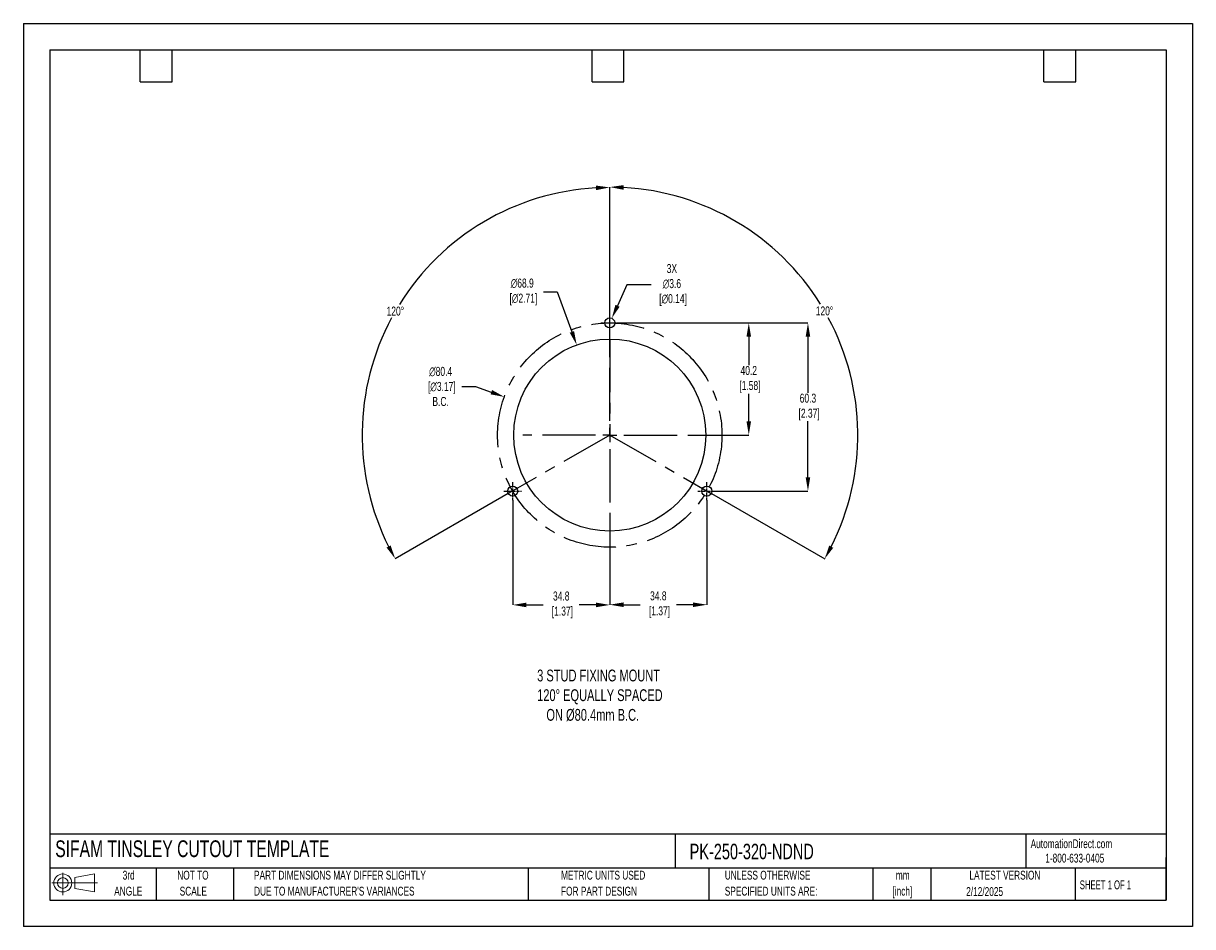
# Model space of a CAD drawing. Header units: millimetres. Extents: x 0 to 419, y 0 to 324.
import ezdxf

# ---------------------------------------------------------------- set-up
doc = ezdxf.new("R2010")
doc.units = ezdxf.units.MM
doc.header["$LTSCALE"] = 1.5
doc.header["$PDSIZE"] = -1
doc.linetypes.add('CENTERX2', pattern=[20.32, 12.7, -2.54, 2.54, -2.54])
for name, color, linetype in [('1', 7, 'Continuous'), ('CENTER', 40, 'CENTERX2'), ('SLD-DEFPOINTS', 7, 'Continuous')]:
    doc.layers.add(name, color=color, linetype=linetype)
doc.layers.add('DIMENSIONS', color=140, linetype='Continuous', lineweight=25)
doc.layers.add('TEXT', color=140, linetype='Continuous', lineweight=25)
doc.styles.add('SLDTEXTSTYLE0', font='TXT', dxfattribs={"width": 0.7})
doc.styles.add('SLDTEXTSTYLE1', font='TXT', dxfattribs={"width": 0.65})
doc.dimstyles.new('SLDDIMSTYLE0', dxfattribs={"dimtxt": 3.237012, "dimasz": 4.953, "dimexe": 0, "dimexo": 0.0625, "dimgap": 0.809253, "dimtad": 0, "dimtih": 1, "dimtoh": 1, "dimrnd": 1e-09, "dimzin": 12, "dimdsep": 46, "dimtxsty": 'SLDTEXTSTYLE0', "dimsah": 1, "dimcen": 0, "dimadec": 0, "dimazin": 3, "dimtfac": 1, "dimtofl": 0, "dimtmove": 0, "dimatfit": 3, "dimfxl": 0, "dimfrac": 2, "dimtolj": 1, "dimtzin": 12, "dimarcsym": 0})

# ---------------------------------------------------------------- blocks, each defined once
blk = doc.blocks.new('Block11')
at = {"color": 7, "linetype": 'Continuous', "lineweight": 18}
for p, q in [((0, 4.32), (16.31, 4.32)), ((3.88, 7.97), (3.88, 0)), ((8.22, 6.25), (15.26, 7.55)), ((8.22, 2.39), (8.22, 6.25)), ((15.26, 7.55), (15.26, 1.1)), ((8.22, 2.39), (15.26, 1.1))]:
    blk.add_line(p, q, dxfattribs=at)
for radius in [3.23, 1.93]:
    blk.add_circle((3.88, 4.32), radius, dxfattribs=at)
blk = doc.blocks.new('Block12')
at = {"layer": 'SLD-DEFPOINTS'}
blk.add_blockref('Block11', (0, 0), dxfattribs=at)
blk = doc.blocks.new('SW_NOTE_0_1')
at = {"layer": 'TEXT', "color": 0, "linetype": 'CENTERX2', "lineweight": 18, "char_height": 3.175, "attachment_point": 2, "style": 'SLDTEXTSTYLE0'}
for s, insert in [('mm', (4.27, 4.09)), ('[inch]', (4.14, -1.64))]:
    blk.add_mtext(s, dxfattribs=dict(at, insert=insert))
blk = doc.blocks.new('SW_NOTE_0_2')
at = {"layer": 'TEXT', "color": 0, "linetype": 'CENTERX2', "lineweight": 18, "char_height": 3.175, "attachment_point": 1, "style": 'SLDTEXTSTYLE0'}
for s, insert in [('UNLESS OTHERWISE', (0, 4.09)), ('SPECIFIED UNITS ARE:', (0, -1.64))]:
    blk.add_mtext(s, dxfattribs=dict(at, insert=insert))
blk = doc.blocks.new('SW_NOTE_0_3')
at = {"layer": 'TEXT', "color": 0, "linetype": 'CENTERX2', "lineweight": 18, "char_height": 3.175, "attachment_point": 1, "style": 'SLDTEXTSTYLE0'}
for s, insert in [('PART DIMENSIONS MAY DIFFER SLIGHTLY', (0, 4.09)), ("DUE TO MANUFACTURER'S VARIANCES", (0, -1.64))]:
    blk.add_mtext(s, dxfattribs=dict(at, insert=insert))
blk = doc.blocks.new('SW_NOTE_0_4')
at = {"layer": 'TEXT', "color": 0, "linetype": 'CENTERX2', "lineweight": 18, "char_height": 3.175, "attachment_point": 2, "style": 'SLDTEXTSTYLE0'}
for s, insert in [('NOT TO', (7.89, 4.09)), ('SCALE', (8.03, -1.64))]:
    blk.add_mtext(s, dxfattribs=dict(at, insert=insert))
blk = doc.blocks.new('SW_NOTE_0_5')
at = {"layer": 'TEXT', "color": 0, "linetype": 'CENTERX2', "lineweight": 18, "char_height": 3.175, "attachment_point": 2, "style": 'SLDTEXTSTYLE0'}
for s, insert in [('3rd', (3.47, 4.09)), ('ANGLE', (3.33, -1.64))]:
    blk.add_mtext(s, dxfattribs=dict(at, insert=insert))
blk = doc.blocks.new('SW_NOTE_0_6')
at = {"layer": 'TEXT', "color": 0, "linetype": 'CENTERX2', "lineweight": 18, "char_height": 3.175, "attachment_point": 1, "style": 'SLDTEXTSTYLE0'}
for s, insert in [('METRIC UNITS USED', (0, 4.09)), ('FOR PART DESIGN', (0, -1.64))]:
    blk.add_mtext(s, dxfattribs=dict(at, insert=insert))
blk = doc.blocks.new('SW_CENTERMARKSYMBOL_0')
at = {"layer": 'CENTER', "color": 0}
for p, q in [((0, 5.08), (0, 31.2)), ((-5.08, 0), (-31.2, 0)), ((0, 0), (-2.54, 0)), ((0, 0), (0, 2.54)), ((0, 0), (0, -2.54)), ((0, 0), (2.54, 0)), ((5.08, 0), (31.2, 0)), ((0, -5.08), (0, -31.2))]:
    blk.add_line(p, q, dxfattribs=at)
blk = doc.blocks.new('*D23')
at = {"layer": 'Defpoints', "color": 0}
for p in [(213.38, 216.45), (248.18, 156.15), (281.22, 156.15)]:
    blk.add_point(p, dxfattribs=at)
at = {"layer": 'DIMENSIONS', "color": 0, "lineweight": -2}
for p, q in [((213.44, 216.45), (281.22, 216.45)), ((281.22, 211.5), (281.22, 191.43)), ((281.22, 161.11), (281.22, 181.18)), ((248.24, 156.15), (281.22, 156.15))]:
    blk.add_line(p, q, dxfattribs=at)
at = {"layer": 'DIMENSIONS', "color": 0}
for points in [[(280.4, 211.5), (282.05, 211.5), (281.22, 216.45)], [(280.4, 161.11), (282.05, 161.11), (281.22, 156.15)]]:
    blk.add_solid(points, dxfattribs=at)
at = {"layer": 'DIMENSIONS', "color": 0, "insert": (281.22, 186.3), "char_height": 3.237, "attachment_point": 5, "style": 'SLDTEXTSTYLE0'}
blk.add_mtext('\\A1;60.3\\P [2.37]', dxfattribs=at)
blk = doc.blocks.new('*D24')
at = {"layer": 'Defpoints', "color": 0}
for p in [(213.38, 216.45), (241.38, 176.25), (260.01, 176.25)]:
    blk.add_point(p, dxfattribs=at)
at = {"layer": 'DIMENSIONS', "color": 0, "lineweight": -2}
for p, q in [((213.44, 216.45), (248.45, 216.45)), ((251.49, 216.45), (260.01, 216.45)), ((260.01, 211.5), (260.01, 201.34)), ((260.01, 181.21), (260.01, 191.09)), ((241.44, 176.25), (260.01, 176.25))]:
    blk.add_line(p, q, dxfattribs=at)
at = {"layer": 'DIMENSIONS', "color": 0}
for points in [[(259.19, 211.5), (260.84, 211.5), (260.01, 216.45)], [(259.19, 181.21), (260.84, 181.21), (260.01, 176.25)]]:
    blk.add_solid(points, dxfattribs=at)
at = {"layer": 'DIMENSIONS', "color": 0, "insert": (260.01, 196.22), "char_height": 3.237, "attachment_point": 5, "style": 'SLDTEXTSTYLE0'}
blk.add_mtext('\\A1;40.2\\P [1.58]', dxfattribs=at)
blk = doc.blocks.new('*D28')
at = {"layer": 'Defpoints', "color": 0}
for p in [(153.14, 244.27), (210.19, 207.25), (210.19, 176.25), (210.19, 176.25), (173.81, 155.29)]:
    blk.add_point(p, dxfattribs=at)
at = {"layer": 'DIMENSIONS', "color": 0, "lineweight": -2}
for p, q in [((210.19, 207.32), (210.19, 265.03)), ((173.75, 155.26), (133.27, 131.93))]:
    blk.add_line(p, q, dxfattribs=at)
for start, end in [(93.1972, 148.1485), (151.7693, 206.7537)]:
    blk.add_arc((210.19, 176.25), 88.77, start, end, dxfattribs=at)
at = {"layer": 'DIMENSIONS', "color": 0}
for points in [[(205.21, 265.71), (205.26, 264.06), (210.19, 265.03)], [(131.64, 136.68), (130.19, 135.9), (133.27, 131.93)]]:
    blk.add_solid(points, dxfattribs=at)
at = {"layer": 'DIMENSIONS', "color": 0, "insert": (133.33, 220.67), "char_height": 3.237, "attachment_point": 5, "style": 'SLDTEXTSTYLE0'}
blk.add_mtext('\\A1;120°', dxfattribs=at)
blk = doc.blocks.new('*D29')
at = {"layer": 'Defpoints', "color": 0}
for p in [(210.19, 207.25), (297.74, 191.74), (210.19, 176.25), (210.19, 176.25), (246.57, 155.29)]:
    blk.add_point(p, dxfattribs=at)
at = {"layer": 'DIMENSIONS', "color": 0, "lineweight": -2}
for p, q in [((210.19, 207.32), (210.19, 265.16)), ((246.62, 155.26), (287.22, 131.87))]:
    blk.add_line(p, q, dxfattribs=at)
for start, end in [(31.8486, 86.8077), (333.2414, 28.2334)]:
    blk.add_arc((210.19, 176.25), 88.91, start, end, dxfattribs=at)
at = {"layer": 'DIMENSIONS', "color": 0}
for points in [[(215.11, 264.2), (215.16, 265.85), (210.19, 265.16)], [(290.3, 135.83), (288.85, 136.62), (287.22, 131.87)]]:
    blk.add_solid(points, dxfattribs=at)
at = {"layer": 'DIMENSIONS', "color": 0, "insert": (287.16, 220.74), "char_height": 3.237, "attachment_point": 5, "style": 'SLDTEXTSTYLE0'}
blk.add_mtext('\\A1;120°', dxfattribs=at)
blk = doc.blocks.new('*D31')
at = {"layer": 'Defpoints', "color": 0}
for p in [(198.33, 208.57), (222.04, 143.93)]:
    blk.add_point(p, dxfattribs=at)
at = {"layer": 'DIMENSIONS', "color": 0, "lineweight": -2}
for p, q in [((186.42, 227.55), (191.37, 227.55)), ((191.37, 227.55), (196.63, 213.22))]:
    blk.add_line(p, q, dxfattribs=at)
at = {"layer": 'DIMENSIONS', "color": 0}
blk.add_solid([(197.4, 213.51), (195.85, 212.94), (198.33, 208.57)], dxfattribs=at)
at = {"layer": 'DIMENSIONS', "color": 0, "insert": (178.81, 227.55), "char_height": 3.237, "attachment_point": 5, "style": 'SLDTEXTSTYLE0'}
blk.add_mtext('\\A1;∅68.9\\P [∅2.71]', dxfattribs=at)
blk = doc.blocks.new('*D32')
at = {"layer": 'Defpoints', "color": 0}
for p in [(210.92, 218.1), (209.45, 214.81)]:
    blk.add_point(p, dxfattribs=at)
at = {"layer": 'DIMENSIONS', "color": 0, "lineweight": -2}
for p, q in [((216.32, 230.08), (212.96, 222.61)), ((225.05, 230.08), (216.32, 230.08))]:
    blk.add_line(p, q, dxfattribs=at)
at = {"layer": 'DIMENSIONS', "color": 0}
blk.add_solid([(212.2, 222.95), (213.71, 222.27), (210.92, 218.1)], dxfattribs=at)
at = {"layer": 'DIMENSIONS', "color": 0, "insert": (232.46, 230.08), "char_height": 3.237, "attachment_point": 5, "style": 'SLDTEXTSTYLE0'}
blk.add_mtext('\\A1;3X\\P∅3.6\\P [∅0.14]', dxfattribs=at)
blk = doc.blocks.new('*D33')
at = {"layer": 'Defpoints', "color": 0}
for p in [(172.39, 189.94), (247.98, 162.57)]:
    blk.add_point(p, dxfattribs=at)
at = {"layer": 'DIMENSIONS', "color": 0, "lineweight": -2}
for p, q in [((157.17, 193.66), (162.12, 193.66)), ((162.12, 193.66), (167.73, 191.63))]:
    blk.add_line(p, q, dxfattribs=at)
at = {"layer": 'DIMENSIONS', "color": 0}
blk.add_solid([(168.01, 192.4), (167.45, 190.85), (172.39, 189.94)], dxfattribs=at)
at = {"layer": 'DIMENSIONS', "color": 0, "insert": (149.56, 193.66), "char_height": 3.237, "attachment_point": 5, "style": 'SLDTEXTSTYLE0'}
blk.add_mtext('\\A1;∅80.4\\P [∅3.17]\\PB.C.', dxfattribs=at)
blk = doc.blocks.new('*D35')
at = {"layer": 'Defpoints', "color": 0}
for p in [(244.99, 152.96), (210.19, 145.06), (210.19, 115.42)]:
    blk.add_point(p, dxfattribs=at)
at = {"layer": 'DIMENSIONS', "color": 0, "lineweight": -2}
for p, q in [((244.99, 152.9), (244.99, 115.42)), ((210.19, 145), (210.19, 115.42)), ((215.14, 115.42), (221.11, 115.42)), ((240.03, 115.42), (234.06, 115.42))]:
    blk.add_line(p, q, dxfattribs=at)
at = {"layer": 'DIMENSIONS', "color": 0}
for points in [[(215.14, 116.24), (215.14, 114.59), (210.19, 115.42)], [(240.03, 116.24), (240.03, 114.59), (244.99, 115.42)]]:
    blk.add_solid(points, dxfattribs=at)
at = {"layer": 'DIMENSIONS', "color": 0, "insert": (227.59, 115.42), "char_height": 3.237, "attachment_point": 5, "style": 'SLDTEXTSTYLE0'}
blk.add_mtext('\\A1;34.8\\P [1.37]', dxfattribs=at)
blk = doc.blocks.new('*D36')
at = {"layer": 'Defpoints', "color": 0}
for p in [(175.39, 152.96), (210.19, 145.06), (210.19, 115.35)]:
    blk.add_point(p, dxfattribs=at)
at = {"layer": 'DIMENSIONS', "color": 0, "lineweight": -2}
for p, q in [((175.39, 152.9), (175.39, 115.35)), ((210.19, 145), (210.19, 115.35)), ((180.34, 115.35), (186.31, 115.35)), ((205.23, 115.35), (199.26, 115.35))]:
    blk.add_line(p, q, dxfattribs=at)
at = {"layer": 'DIMENSIONS', "color": 0}
for points in [[(180.34, 116.17), (180.34, 114.52), (175.39, 115.35)], [(205.23, 116.17), (205.23, 114.52), (210.19, 115.35)]]:
    blk.add_solid(points, dxfattribs=at)
at = {"layer": 'DIMENSIONS', "color": 0, "insert": (192.79, 115.35), "char_height": 3.237, "attachment_point": 5, "style": 'SLDTEXTSTYLE0'}
blk.add_mtext('\\A1;34.8\\P [1.37]', dxfattribs=at)

msp = doc.modelspace()

# ---------------------------------------------------------------- linework, layer by layer
at = {"color": 7, "linetype": 'Continuous'}
for p, q in [((0.004, 323.854), (0.004, 0.004)), ((0.004, 323.854), (419.104, 323.854)), ((419.104, 323.854), (419.104, 0.004)), ((419.104, 0.004), (0.004, 0.004))]:
    msp.add_line(p, q, dxfattribs=at)
at = {"layer": '1', "color": 1, "linetype": 'Continuous'}
for centre, radius in [((210.185, 216.454), 1.8), ((210.185, 176.254), 34.425), ((175.385, 156.154), 1.8), ((244.985, 156.154), 1.8)]:
    msp.add_circle(centre, radius, dxfattribs=at)
at = {"layer": 'CENTER', "ltscale": 0.05}
for p, q in [((210.185, 213.264), (210.185, 219.644)), ((206.995, 216.454), (213.375, 216.454)), ((175.385, 152.964), (175.385, 159.344)), ((244.985, 152.964), (244.985, 159.344)), ((172.195, 156.154), (178.575, 156.154)), ((241.795, 156.154), (248.175, 156.154))]:
    msp.add_line(p, q, dxfattribs=at)
at = {"layer": 'CENTER'}
for p, q in [((210.185, 210.679), (210.185, 176.254)), ((210.185, 176.254), (173.805, 155.291)), ((210.185, 176.254), (246.565, 155.291))]:
    msp.add_line(p, q, dxfattribs=at)
msp.add_circle((210.185, 176.254), 40.2, dxfattribs=at)
at = {"layer": 'TEXT'}
for p, q in [((9.525, 314.325), (409.575, 314.325)), ((9.525, 314.325), (9.525, 9.525)), ((41.91, 302.895), (41.91, 314.325)), ((53.34, 302.895), (53.34, 314.325)), ((203.835, 302.895), (203.835, 314.325)), ((215.265, 302.895), (215.265, 314.325)), ((365.76, 302.895), (365.76, 314.325)), ((377.19, 302.895), (377.19, 314.325)), ((409.575, 314.325), (409.575, 9.525)), ((41.91, 302.895), (53.34, 302.895)), ((203.835, 302.895), (215.265, 302.895)), ((365.76, 302.895), (377.19, 302.895)), ((409.575, 33.189), (9.525, 33.189)), ((233.638, 33.189), (233.638, 20.955)), ((359.363, 33.189), (359.363, 20.955)), ((409.575, 9.525), (409.575, 24.765)), ((409.575, 20.955), (9.525, 20.955)), ((47.625, 20.955), (47.625, 9.525)), ((75.317, 20.955), (75.317, 9.525)), ((180.97, 20.955), (180.97, 9.525)), ((245.67, 20.955), (245.67, 9.525)), ((304.536, 20.955), (304.536, 9.525)), ((325.218, 20.955), (325.218, 9.525)), ((377.023, 20.955), (377.023, 9.525)), ((9.525, 9.525), (409.575, 9.525))]:
    msp.add_line(p, q, dxfattribs=at)

# ---------------------------------------------------------------- block references
at = {"layer": 'CENTER'}
msp.add_blockref('SW_CENTERMARKSYMBOL_0', (210.185, 176.254), dxfattribs=at)
at = {"layer": 'SLD-DEFPOINTS'}
msp.add_blockref('Block12', (10.257, 11.331), dxfattribs=at)
at = {"layer": 'TEXT', "linetype": 'CENTERX2', "lineweight": 18}
for name, p in [('SW_NOTE_0_5', (34.271, 15.953)), ('SW_NOTE_0_4', (52.886, 15.953)), ('SW_NOTE_0_3', (82.679, 15.953)), ('SW_NOTE_0_6', (192.718, 15.953)), ('SW_NOTE_0_2', (251.412, 15.953)), ('SW_NOTE_0_1', (310.929, 15.949))]:
    msp.add_blockref(name, p, dxfattribs=at)

# ---------------------------------------------------------------- texts
at = {"layer": 'DIMENSIONS', "insert": (184.165, 92.16), "char_height": 4.23333, "attachment_point": 1, "style": 'SLDTEXTSTYLE0'}
msp.add_mtext_dynamic_manual_height_columns('3 STUD FIXING MOUNT\\P120%%D EQUALLY SPACED\\P   ON %%C80.4mm B.C.', width=99.50754, gutter_width=21.167, heights=[0], dxfattribs=at)
at = {"layer": 'TEXT', "linetype": 'CENTERX2', "lineweight": 25, "attachment_point": 1, "style": 'SLDTEXTSTYLE0'}
for s, insert, char_height in [('SIFAM TINSLEY CUTOUT TEMPLATE', (11.42, 30.931), 6), ('PK-250-320-NDND', (238.812, 29.714), 5.55625)]:
    msp.add_mtext(s, dxfattribs=dict(at, insert=insert, char_height=char_height))
at = {"layer": 'TEXT', "linetype": 'CENTERX2', "lineweight": 18, "char_height": 3.175}
for s, insert, attachment_point, style in [('AutomationDirect.com', (361.042, 31.315), 1, 'SLDTEXTSTYLE0'), ('1-800-633-0405', (366.287, 26.156), 1, 'SLDTEXTSTYLE0'), ('LATEST VERSION', (351.828, 20.046), 2, 'SLDTEXTSTYLE0'), ('2/12/2025', (344.552, 14.161), 2, 'SLDTEXTSTYLE0'), ('SHEET 1 OF 1', (378.662, 16.577), 1, 'SLDTEXTSTYLE1')]:
    msp.add_mtext(s, dxfattribs=dict(at, insert=insert, attachment_point=attachment_point, style=style))

# ---------------------------------------------------------------- dimensions: what is measured, and where the dimension line sits
at = {"layer": 'DIMENSIONS'}
for base, line1, picture, middle in [((153.144, 244.273), ((210.185, 176.254), (173.805, 155.291)), '*D28', (133.326, 220.673)), ((297.735, 191.743), ((210.185, 176.254), (246.565, 155.291)), '*D29', (287.164, 220.742))]:
    dim = msp.add_angular_dim_2l(base=base, line1=line1, line2=((210.185, 207.254), (210.185, 176.254)), dimstyle='SLDDIMSTYLE0', dxfattribs=at)
    dim.commit()
    dim.dimension.update_dxf_attribs({"geometry": picture, "text_midpoint": middle})
for p1, p2, text, picture, middle in [((209.446, 214.813), (210.924, 218.095), '3X\\P<>\\P[]', '*D32', (232.465, 230.075)), ((247.983, 162.566), (172.388, 189.942), '<>\\P[]\\PB.C.', '*D33', (149.564, 193.659))]:
    dim = msp.add_diameter_dim_2p(p1=p1, p2=p2, text=text, dimstyle='SLDDIMSTYLE0', dxfattribs=at)
    dim.commit()
    dim.dimension.update_dxf_attribs({"geometry": picture, "text_midpoint": middle, "dimtype": 163})
dim = msp.add_diameter_dim_2p(p1=(222.0381, 143.9338), p2=(198.3325, 208.5741), text='<>\\P[]', dimstyle='SLDDIMSTYLE0', override={"dimdec": 1}, dxfattribs=at)
dim.commit()
dim.dimension.update_dxf_attribs({"geometry": '*D31', "text_midpoint": (178.8119, 227.5543), "dimtype": 163})
dim = msp.add_linear_dim(base=(281.221, 156.154), p1=(213.375, 216.454), p2=(248.175, 156.154), angle=90, text='<>\\P[]', dimstyle='SLDDIMSTYLE0', dxfattribs=at)
dim.commit()
dim.dimension.update_dxf_attribs({"geometry": '*D23', "text_midpoint": (281.221, 186.304)})
dim = msp.add_linear_dim(base=(260.013, 176.254), p1=(213.375, 216.454), p2=(241.381, 176.254), angle=90, text='<>\\P[]', dimstyle='SLDDIMSTYLE0', override={"dimdec": 1, "dimzin": 4}, dxfattribs=at)
dim.commit()
dim.dimension.update_dxf_attribs({"geometry": '*D24', "text_midpoint": (260.013, 196.215), "dimtype": 160})
for base, p1, picture, middle in [((210.185, 115.349), (175.385, 152.964), '*D36', (192.785, 115.349)), ((210.185, 115.416), (244.985, 152.964), '*D35', (227.585, 115.416))]:
    dim = msp.add_linear_dim(base=base, p1=p1, p2=(210.185, 145.058), text='<>\\P[]', dimstyle='SLDDIMSTYLE0', dxfattribs=at)
    dim.commit()
    dim.dimension.update_dxf_attribs({"geometry": picture, "text_midpoint": middle})

doc.saveas('drawing.dxf')
